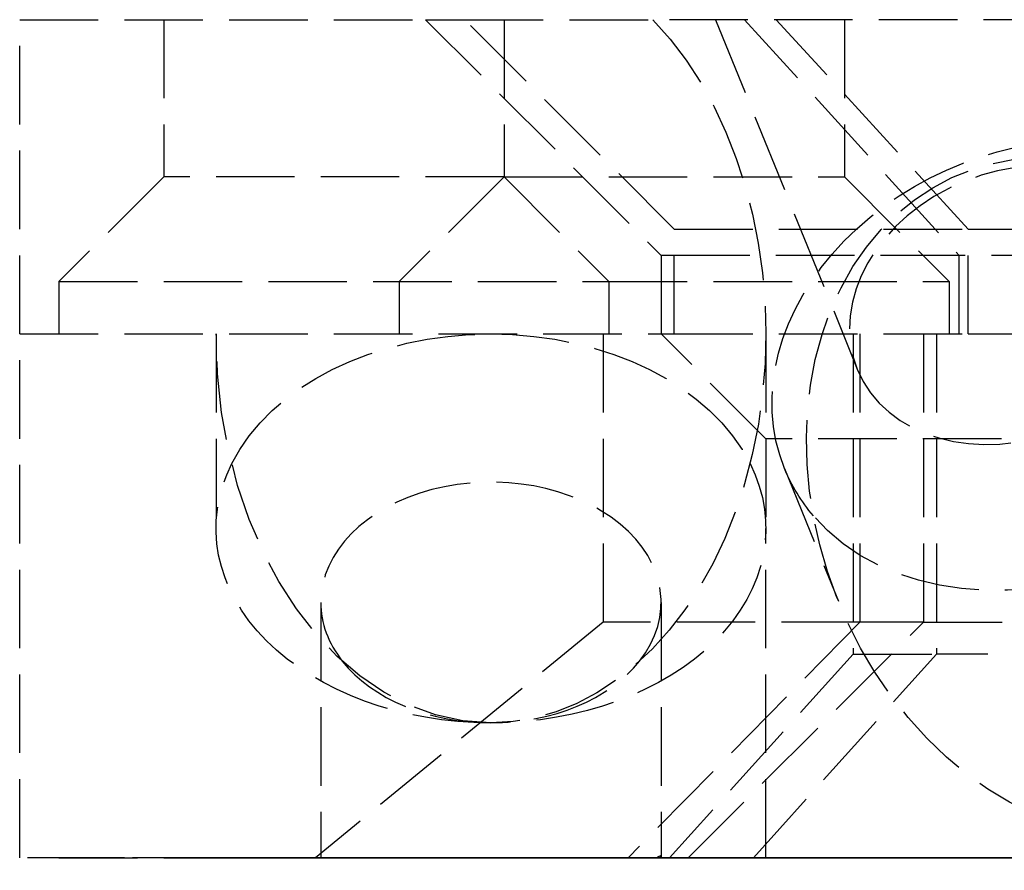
# Model space of a CAD drawing. Header units: millimetres. Extents: x -25 to 25, y -0.2 to 16.
import ezdxf

# ---------------------------------------------------------------- set-up
doc = ezdxf.new("R2010")
doc.units = ezdxf.units.MM
doc.header["$LTSCALE"] = 10
doc.linetypes.add('ALLCAD_Strich', pattern=[0.2, 0.15, -0.05])
doc.layers.add('BESCH_KONT_sich_schn_ansi_2d', color=40, linetype='Continuous')
doc.layers.add('BESCH_KONT_sich_schn_grun_2d', color=10, linetype='Continuous')

msp = doc.modelspace()

# ---------------------------------------------------------------- linework, layer by layer
at = {"layer": 'BESCH_KONT_sich_schn_ansi_2d', "linetype": 'ALLCAD_Strich'}
for p, q in [((-25, 0), (-25.00000000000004, 0, -210)), ((-19.34785107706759, 0, -210), (-25.00000000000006, 0, -210)), ((25.00000000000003, 0), (-25.00000000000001, 0)), ((-21.25000000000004, 0, -180), (-21.25000000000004, 0, -183.7123106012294)), ((-21.25000000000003, 0, -120), (-21.25000000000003, 0, -123.7123106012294)), ((-21.25, 0, -60.00000000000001), (-21.25, 0, -63.71231060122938)), ((-21.24999999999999, 0), (-21.24999999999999, 0, -3.712310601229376)), ((-19.34785107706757, 0, -210), (-13.37921364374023, 0, -201.4759023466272)), ((-13.85436542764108, 0, -210), (-19.34785107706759, 0, -210)), ((-19.25000000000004, 0, -185.1265241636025), (-19.25000000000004, 0, -190)), ((-19.25000000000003, 0, -125.1265241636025), (-19.25000000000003, 0, -130)), ((-19.25, 0, -65.12652416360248), (-19.25, 0, -70)), ((-19.24999999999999, 0, -5.126524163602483), (-19.24999999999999, 0, -10)), ((-12.75000000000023, 0, -20.40317049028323), (-17.25000000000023, 0, -21.37610492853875)), ((-17.25000000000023, 0), (-17.25000000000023, 0, -21.37610492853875)), ((-17.25000000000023, 0, -21.37610492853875), (-11.1558748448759, 0, -34.81052926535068)), ((-16.5, 0, -20.82842712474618), (-12.5, 0, -20)), ((-10.55403159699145, 0, -34.56753949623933), (-16.5, 0, -20.82842712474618)), ((-16.5, 0, -20.82842712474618), (-16.49999999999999, 0, -1.39087274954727)), ((-12.48482442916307, 0, -208.044092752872), (-13.85436542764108, 0, -210)), ((-12.58732918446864, 0, -210), (-13.85436542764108, 0, -210)), ((-13.37921364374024, 0, -201.4759023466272), (-12.83134035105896, 0, -191.02185716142)), ((-12.16255529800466, 0, -201.8948314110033), (-13.37921364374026, 0, -201.4759023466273)), ((-12.75944062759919, 0, -189.6499287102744), (-12.23321180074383, 0, -179.6088845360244)), ((-12.75000000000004, 0, -185.1265241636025), (-12.75000000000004, 0, -189.9736310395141)), ((-12.75000000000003, 0, -125.1265241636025), (-12.75000000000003, 0, -130)), ((-12.75, 0, -65.12652416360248), (-12.75, 0, -70)), ((-12.74999999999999, 0, -5.126524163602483), (-12.74999999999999, 0, -10)), ((-7.057798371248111, 0, -32.9515593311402), (-12.75000000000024, 0, -20.40317049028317)), ((-12.75000000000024, 0, -20.4031704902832), (-12.75000000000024, 0, -10)), ((-12.75000000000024, 0, -5.126524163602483), (-12.75000000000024, 0)), ((-12.58732918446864, 0, -210), (12.58732918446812, 0, -210)), ((-10.98492488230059, 0, -179.4243044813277), (-12.58732918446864, 0, -210)), ((-12.49999999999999, 0, -5.533985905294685), (-12.5, 0, -20.00000000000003)), ((-12.49999999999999, 0, -20.00000000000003), (-6.883064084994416, 0, -32.97883010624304)), ((-12.49999999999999, 0, -5.533985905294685), (-12.49999999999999, 0, -3.533985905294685)), ((-8.95291266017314, 0, -203), (-12.48482442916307, 0, -208.044092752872)), ((-12.23321180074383, 0, -179.6088845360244), (-10.99799094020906, 0, -179.6736197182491)), ((-8.95291266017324, 0, -203.0000000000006), (-12.16255529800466, 0, -201.8948314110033)), ((-11.31883282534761, 0, -11.5769501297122), (-9.108641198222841, 0, -4.115468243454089)), ((-11.15587484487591, 0, -34.81052926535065), (-7.057798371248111, 0, -32.9515593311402)), ((-10.99799094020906, 0, -179.6736197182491), (-7.739378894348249, 0, -179.8443963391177)), ((-10.98492488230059, 0, -179.4243044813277), (-7.489721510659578, 0, -179.607480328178)), ((-10.74999999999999, 0), (-10.74999999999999, 0, -3.712310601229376)), ((-10.75000000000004, 0, -180), (-10.75000000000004, 0, -183.7123106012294)), ((-10.75000000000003, 0, -120), (-10.75000000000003, 0, -123.7123106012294)), ((-10.75, 0, -59.99999999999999), (-10.75, 0, -63.71231060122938)), ((-10.56097716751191, 0, -1.976599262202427), (-9.975481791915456, 0)), ((-6.883064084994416, 0, -32.97883010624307), (-10.55403159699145, 0, -34.56753949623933)), ((-8.587946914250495, 0, -5.631038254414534), (-9.719855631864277, 0, -4.424827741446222)), ((-9.082525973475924, 0, -210), (-7.489721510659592, 0, -179.607480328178)), ((-7.739378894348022, 0, -179.8443963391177), (-8.95291266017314, 0, -203))]:
    msp.add_line(p, q, dxfattribs=at)
at = {"layer": 'BESCH_KONT_sich_schn_ansi_2d', "linetype": 'ALLCAD_Strich', "extrusion": (0, 1, 0)}
for centre, radius in [((19.00000000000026, -86.66), 5.25), ((19.00000000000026, -143.33), 5.25), ((19.00000000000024, -30), 5.25), ((19.00000000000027, -200), 5.25), ((19.00000000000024, -30), 3.25), ((19.00000000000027, -200), 3.25), ((12.50000000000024, -56.66), 5.25), ((12.50000000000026, -113.33), 5.25), ((12.50000000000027, -170), 5.25), ((12.50000000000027, -170), 3.25), ((7.500000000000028, -160), 3.25)]:
    msp.add_circle(centre, radius, dxfattribs=at)
at = {"layer": 'BESCH_KONT_sich_schn_ansi_2d', "linetype": 'ALLCAD_Strich', "extrusion": (0, -1, 0)}
for centre, radius in [((-19.00000000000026, -86.66), 3.25), ((-19.00000000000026, -143.33), 3.25), ((-12.50000000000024, -56.66), 3.25), ((-12.50000000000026, -113.33), 3.25), ((-7.500000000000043, -160), 5.25)]:
    msp.add_circle(centre, radius, dxfattribs=at)
at = {"layer": 'BESCH_KONT_sich_schn_ansi_2d', "linetype": 'ALLCAD_Strich', "extrusion": (0, 1, 0)}
for centre, radius, start, end in [((1.84741111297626e-13, -180.2500000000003), 12.25000000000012, 2.999999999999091, 176.9999999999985), ((0, -30.00000000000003), 11.49999999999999, 203.4018390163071, 336.5981609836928), ((2.700062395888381e-13, -180), 7.500000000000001, 2.999999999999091, 177.0000000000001), ((2.415845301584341e-13, -29.74999999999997), 7.750000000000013, 204.4000000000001, 335.5999999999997)]:
    msp.add_arc(centre, radius, start, end, dxfattribs=at)
at = {"layer": 'BESCH_KONT_sich_schn_ansi_2d', "linetype": 'ALLCAD_Strich', "extrusion": (0, -1, 0)}
for centre, radius, start, end in [((-2.273736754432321e-13, -29.75000000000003), 12.25000000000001, 204.4000000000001, 335.5999999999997), ((-2.700062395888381e-13, -180.0000000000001), 11, 2.999999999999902, 177.0000000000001), ((-5.684341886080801e-14, -180.25), 7.749999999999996, 3.000000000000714, 177.0000000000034), ((1.4210854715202e-14, -30.00000000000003), 7.500000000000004, 203.4018390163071, 336.5981609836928)]:
    msp.add_arc(centre, radius, start, end, dxfattribs=at)
for centre, major_axis, ratio, start_param, end_param in [((-16.00000000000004, 0, -180), (2.512147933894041e-15, 0, 7.424621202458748), 0.7071067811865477, -2.696110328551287, 2.696110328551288), ((-16.00000000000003, 0, -120), (2.512147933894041e-15, 0, 7.424621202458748), 0.7071067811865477, -2.696110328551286, 2.696110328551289), ((-16, 0, -60), (2.512147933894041e-15, 0, 7.424621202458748), 0.7071067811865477, -2.696110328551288, 2.696110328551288), ((-15.99999999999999, 0), (2.512147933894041e-15, 0, 7.424621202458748), 0.7071067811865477, 1.57079632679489, 2.696110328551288), ((-16.00000000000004, 0, -183.7123106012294), (5.25, 0), 0.7071067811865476, -1.570796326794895, 4.712388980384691), ((-16.00000000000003, 0, -123.7123106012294), (5.25, 0), 0.7071067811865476, -1.570796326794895, 4.712388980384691), ((-16, 0, -63.71231060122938), (5.25, 0), 0.7071067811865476, -1.570796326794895, 4.712388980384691), ((-15.99999999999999, 0, -3.712310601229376), (-5.250000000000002, 0), 0.7071067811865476, -1.570796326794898, 1.570796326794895), ((-15.99999999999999, 0), (2.512147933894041e-15, 0, 7.424621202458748), 0.7071067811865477, 2.696110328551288, 3.141592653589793), ((-16.00000000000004, 0, -180), (2.512147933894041e-15, 0, 7.424621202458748), 0.7071067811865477, 2.696110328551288, 3.141592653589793), ((-16.00000000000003, 0, -120), (2.512147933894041e-15, 0, 7.424621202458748), 0.7071067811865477, 2.696110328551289, 3.141592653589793), ((-16, 0, -60), (2.512147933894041e-15, 0, 7.424621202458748), 0.7071067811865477, 2.696110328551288, 3.141592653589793), ((-15.99999999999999, 0, 6), (2.512147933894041e-15, 0, 7.424621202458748), 0.7071067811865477, 3.046209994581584, 3.771432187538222), ((-15.99999999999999, 0), (2.512147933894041e-15, 0, 7.424621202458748), 0.7071067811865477, -3.141592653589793, -2.696110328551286), ((-16.00000000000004, 0, -180), (2.512147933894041e-15, 0, 7.424621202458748), 0.7071067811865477, -3.141592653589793, -2.696110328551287), ((-16.00000000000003, 0, -120), (2.512147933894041e-15, 0, 7.424621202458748), 0.7071067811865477, -3.141592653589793, -2.696110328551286), ((-16, 0, -60), (2.512147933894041e-15, 0, 7.424621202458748), 0.7071067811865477, -3.141592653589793, -2.696110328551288), ((-15.99999999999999, 0, -3.712310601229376), (5.250000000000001, 0), 0.7071067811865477, -1.570796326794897, 1.570796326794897), ((-15.99999999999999, 0), (2.512147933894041e-15, 0, 7.424621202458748), 0.7071067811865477, -2.696110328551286, -2.411864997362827), ((-8.202668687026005, 0, -12.49999999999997), (1.609288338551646, 0, 5.43286638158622), 0.5735764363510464, -3.141592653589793, 3.141592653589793)]:
    msp.add_ellipse(centre, major_axis=major_axis, ratio=ratio, start_param=start_param, end_param=end_param, dxfattribs=at)
at = {"layer": 'BESCH_KONT_sich_schn_ansi_2d', "linetype": 'ALLCAD_Strich', "extrusion": (0, 1, 0)}
for centre, major_axis, ratio, start_param, end_param in [((-16.00000000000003, 0, -130), (1.555139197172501e-15, 0, 4.596194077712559), 0.7071067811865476, -3.141592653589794, 3.141592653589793), ((-16, 0, -70), (1.555139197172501e-15, 0, 4.596194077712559), 0.7071067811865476, -3.141592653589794, 3.141592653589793), ((-16.00000000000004, 0, -190), (1.555139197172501e-15, 0, 4.596194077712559), 0.7071067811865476, 1.794996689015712, 7.777742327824), ((-15.99999999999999, 0, -10), (1.555139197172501e-15, 0, 4.596194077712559), 0.7071067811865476, -3.141592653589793, 3.141592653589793), ((-16.00000000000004, 0, -185.1265241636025), (-3.250000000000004, 0), 0.7071067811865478, 0, 3.926678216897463), ((-16.00000000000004, 0, -185.1265241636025), (-3.249999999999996, 0), 0.7071067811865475, -0.7850855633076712, -1.110223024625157e-15), ((-16.00000000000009, 0, -125.1265241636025), (-3.249999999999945, 0), 0.7071067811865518, -0.7850855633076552, 2.386979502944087e-14), ((-16, 0, -65.12652416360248), (-3.249999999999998, 0), 0.7071067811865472, -1.77635683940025e-15, 3.926678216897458), ((-15.99999999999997, 0, -65.12652416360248), (-3.250000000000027, 0), 0.7071067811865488, -0.7850855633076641, -1.998401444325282e-15), ((-15.99999999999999, 0, -5.126524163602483), (-3.250000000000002, 0), 0.7071067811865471, -1.77635683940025e-15, 3.926678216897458), ((-15.99999999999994, 0, -5.126524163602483), (-3.250000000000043, 0), 0.7071067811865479, -0.7850855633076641, -5.995204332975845e-15), ((-16.00000000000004, 0, -185.1265241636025), (-3.249999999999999, 0), 0.7071067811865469, -2.356507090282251, -0.7850855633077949), ((-16.00000000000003, 0, -125.1265241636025), (-3.249999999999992, 0), 0.7071067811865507, -2.356507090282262, -0.7850855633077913), ((-16, 0, -65.12652416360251), (-3.250000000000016, 0), 0.7071067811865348, -2.356507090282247, -0.7850855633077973), ((-15.99999999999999, 0, -5.126524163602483), (-3.250000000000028, 0), 0.7071067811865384, -2.356507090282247, -0.7850855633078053), ((-16.00000000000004, 0, -193.0577658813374), (2.34026232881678, 0, 5.251468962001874), 0.4294309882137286, 0.6906383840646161, 0.9910780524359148), ((-5.5271735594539, 0, -3.467679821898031), (5.033803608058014, 0, -1.491080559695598), 0.5735764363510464, -9.901484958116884, -3.618299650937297), ((-5.992477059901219, 0, -5.038518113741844), (3.116164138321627, 0, -0.9230498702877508), 0.5735764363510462, -3.618299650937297, 2.664885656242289)]:
    msp.add_ellipse(centre, major_axis=major_axis, ratio=ratio, start_param=start_param, end_param=end_param, dxfattribs=at)
at = {"layer": 'BESCH_KONT_sich_schn_ansi_2d', "linetype": 'ALLCAD_Strich', "extrusion": (0, 0.9999999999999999, 0)}
for centre, major_axis, ratio, start_param, end_param in [((-16.00000000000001, 0, -125.1265241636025), (-3.250000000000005, 0), 0.7071067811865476, 0, 3.926678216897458), ((-15.99999999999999, 0, 5.5), (3.712310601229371, 0, -8.962310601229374), 0.4142135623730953, 0.05567050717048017, 0.8807808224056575)]:
    msp.add_ellipse(centre, major_axis=major_axis, ratio=ratio, start_param=start_param, end_param=end_param, dxfattribs=at)
at = {"layer": 'BESCH_KONT_sich_schn_grun_2d', "linetype": 'ALLCAD_Strich'}
for p, q in [((-25.00000000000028, 16), (-17.25000000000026, 16)), ((-25.00000000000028, 10), (-25.00000000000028, 16)), ((-22.25000000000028, 16.00000000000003), (-22.25000000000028, 13)), ((-17.25000000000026, 16), (-12.75000000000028, 11.50000000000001)), ((-17.25000000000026, 16), (-16.50000000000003, 16)), ((-16.50000000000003, 15.99999999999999), (-12.90767078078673, 15.99999999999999)), ((-12.50000000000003, 11.99999999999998), (-16.50000000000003, 15.99999999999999)), ((-15.75000000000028, 16.00000000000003), (-15.75000000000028, 13)), ((12.90767078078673, 16), (-12.90767078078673, 15.99999999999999)), ((-11.70984531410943, 15.99999999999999), (-9.004158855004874, 9.329437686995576)), ((-11.15587484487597, 16), (-7.05779837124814, 11.5)), ((-6.883064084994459, 11.99999999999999), (-10.55403159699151, 15.99999999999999)), ((-9.250000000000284, 16.00000000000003), (-9.250000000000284, 13)), ((-22.25000000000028, 13.00000000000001), (-24.25000000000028, 11)), ((-15.75000000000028, 13.00000000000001), (-22.25000000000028, 13.00000000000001)), ((-15.75000000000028, 13.00000000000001), (-17.75000000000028, 11)), ((-15.75000000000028, 13.00000000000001), (-9.250000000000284, 13.00000000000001)), ((-15.75000000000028, 13.00000000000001), (-13.75000000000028, 11)), ((-9.250000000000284, 13.00000000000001), (-7.250000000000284, 11)), ((-12.50000000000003, 9.999999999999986), (-12.50000000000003, 11.99999999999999)), ((-12.50000000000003, 11.99999999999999), (-6.883064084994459, 11.99999999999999)), ((-6.883064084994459, 9.999999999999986), (-6.883064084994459, 11.99999999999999)), ((-6.883064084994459, 11.99999999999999), (6.883064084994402, 12)), ((-12.75000000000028, 11.50000000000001), (-12.75000000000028, 10)), ((-12.50000000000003, 11.5), (-12.75000000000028, 11.5)), ((-7.05779837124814, 11.5), (-12.50000000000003, 11.5)), ((-7.05779837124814, 10), (-7.05779837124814, 11.5)), ((7.057798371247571, 11.5), (-7.05779837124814, 11.5)), ((-24.25000000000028, 11), (-13.75000000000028, 11)), ((-24.25000000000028, 11), (-24.25000000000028, 10)), ((-17.75000000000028, 11), (-17.75000000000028, 10)), ((-13.75000000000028, 11), (-7.250000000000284, 11)), ((-13.75000000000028, 11), (-13.75000000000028, 10)), ((-7.250000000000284, 11), (-7.250000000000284, 10)), ((-25.00000000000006, -1.4210854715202e-14), (-25.00000000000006, 9.999999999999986)), ((-25.00000000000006, 9.999999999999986), (-21.25000000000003, 9.999999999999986)), ((-25.00000000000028, 10), (-12.75000000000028, 10)), ((-21.25000000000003, 10), (-21.25000000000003, 6.28768939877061)), ((-13.85436542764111, 9.999999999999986), (-13.85436542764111, 4.499999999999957)), ((-12.75000000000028, 9.999999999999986), (-12.50000000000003, 9.999999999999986)), ((-10.75000000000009, 7.999999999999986), (-12.75000000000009, 9.999999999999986)), ((-12.50000000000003, 9.999999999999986), (-6.883064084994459, 9.999999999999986)), ((-10.75000000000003, 10.00000000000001), (-10.75000000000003, 6.28768939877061)), ((-9.082525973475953, 10), (-9.082525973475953, 3.88714380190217)), ((-8.952912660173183, 9.999999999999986), (-8.952912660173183, 4.500000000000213)), ((-7.73937889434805, 9.999999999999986), (-7.73937889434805, 4.499999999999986)), ((-7.489721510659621, 10), (-7.489721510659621, 3.887143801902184)), ((-6.883064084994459, 9.999999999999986), (6.883064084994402, 9.999999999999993)), ((-4.250000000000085, 7.999999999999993), (-10.75000000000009, 7.999999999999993)), ((-10.39219799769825, 7.430539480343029), (-9.365024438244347, 4.898159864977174)), ((-10.75000000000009, 0), (-10.75000000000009, 6.287689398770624)), ((-19.25000000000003, 4.873475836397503), (-19.25000000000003, -1.4210854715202e-14)), ((-12.75000000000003, 4.873475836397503), (-12.75000000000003, -1.4210854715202e-14)), ((-13.85436542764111, 4.499999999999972), (-19.34785107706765, -1.4210854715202e-14)), ((-8.952912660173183, 4.499999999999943), (-13.85436542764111, 4.499999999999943)), ((-8.952912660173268, 4.500000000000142), (-13.37921364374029, -1.4210854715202e-14)), ((-12.23321180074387, -1.4210854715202e-14), (-7.739378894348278, 4.499999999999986)), ((-7.739378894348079, 4.500000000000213), (-8.952912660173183, 4.500000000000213)), ((-7.73937889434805, 4.500000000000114), (7.739378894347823, 4.500000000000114)), ((-9.082525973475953, 3.88714380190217), (-12.5873291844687, 0)), ((-10.98492488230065, 0), (-7.489721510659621, 3.88714380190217)), ((-9.082525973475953, 3.88714380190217), (-7.489721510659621, 3.88714380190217)), ((7.489721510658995, 3.88714380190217), (-7.489721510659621, 3.88714380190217)), ((24.99999999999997, 0), (-25.00000000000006, -1.4210854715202e-14))]:
    msp.add_line(p, q, dxfattribs=at)
at = {"layer": 'BESCH_KONT_sich_schn_grun_2d', "linetype": 'ALLCAD_Strich', "extrusion": (0, 0, -1)}
for centre, major_axis, ratio, start_param, end_param in [((-16.00000000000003, 10.00000000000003), (3.297194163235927e-15, -7.424621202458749), 0.7071067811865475, -2.511753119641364, -1.740438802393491e-15), ((-5.527173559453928, 9.40387098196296), (-4.865024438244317, -1.973331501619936), 0.7854191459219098, 5.384922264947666e-17, 3.179456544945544), ((-5.992477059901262, 10.55102385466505), (3.011681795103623, 1.221586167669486), 0.7854191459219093, -3.141592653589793, 3.141592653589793), ((-5.527173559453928, 9.40387098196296), (4.865024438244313, 1.973331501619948), 0.7854191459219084, 0.03786389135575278, 2.88596561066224), ((-16.00000000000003, 10.00000000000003), (3.297194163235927e-15, -7.424621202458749), 0.7071067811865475, -1.740438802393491e-15, 1.570796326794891), ((-16, 6.287689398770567), (-5.250000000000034, 3.574918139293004e-14), 0.7071067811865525, 0.3398369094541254, 1.570796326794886), ((-16.00000000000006, 6.287689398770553), (5.25000000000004, 5.265571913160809e-15), 0.7071067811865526, -1.570796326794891, -0.3398369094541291), ((-16.00000000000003, 6.28768939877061), (-5.249999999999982, -8.490793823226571e-15), 0.7071067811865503, -1.570796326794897, 0.3398369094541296), ((-16.00000000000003, 6.287689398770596), (5.250000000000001, -5.773159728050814e-15), 0.7071067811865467, -0.3398369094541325, 1.570796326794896), ((-5.527173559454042, 9.403870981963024), (-4.865024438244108, -1.973331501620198), 0.7854191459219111, -0.2556270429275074, 5.240252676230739e-14)]:
    msp.add_ellipse(centre, major_axis=major_axis, ratio=ratio, start_param=start_param, end_param=end_param, dxfattribs=at)
at = {"layer": 'BESCH_KONT_sich_schn_grun_2d', "linetype": 'ALLCAD_Strich', "extrusion": (0, 0, -0.9999999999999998)}
msp.add_ellipse((-4.500000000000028, 6.871491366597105), major_axis=(-2.512456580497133, 6.194176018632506), ratio=0.7854191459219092, start_param=-3.247987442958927, end_param=0.604018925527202, dxfattribs=at)
at = {"layer": 'BESCH_KONT_sich_schn_grun_2d', "linetype": 'ALLCAD_Strich'}
for centre, major_axis, ratio, start_param, end_param in [((-16.00000000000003, 4.873475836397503), (3.24999999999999, -1.787459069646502e-14), 0.7071067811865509, -0.5088571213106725, 3.14159265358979), ((-15.99999999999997, 4.873475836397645), (-3.25000000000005, -1.332267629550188e-13), 0.7071067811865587, 4.946999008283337e-14, 0.5088571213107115), ((-16.00000000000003, 4.873475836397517), (3.25, 2.45026221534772e-13), 0.7071067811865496, -2.632735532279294, -0.5088571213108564), ((-16.00000000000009, -3.057765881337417), (3.247992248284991, 3.090263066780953), 0.03696146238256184, -0.1113913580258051, 0.1890483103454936)]:
    msp.add_ellipse(centre, major_axis=major_axis, ratio=ratio, start_param=start_param, end_param=end_param, dxfattribs=at)

doc.saveas('drawing.dxf')
